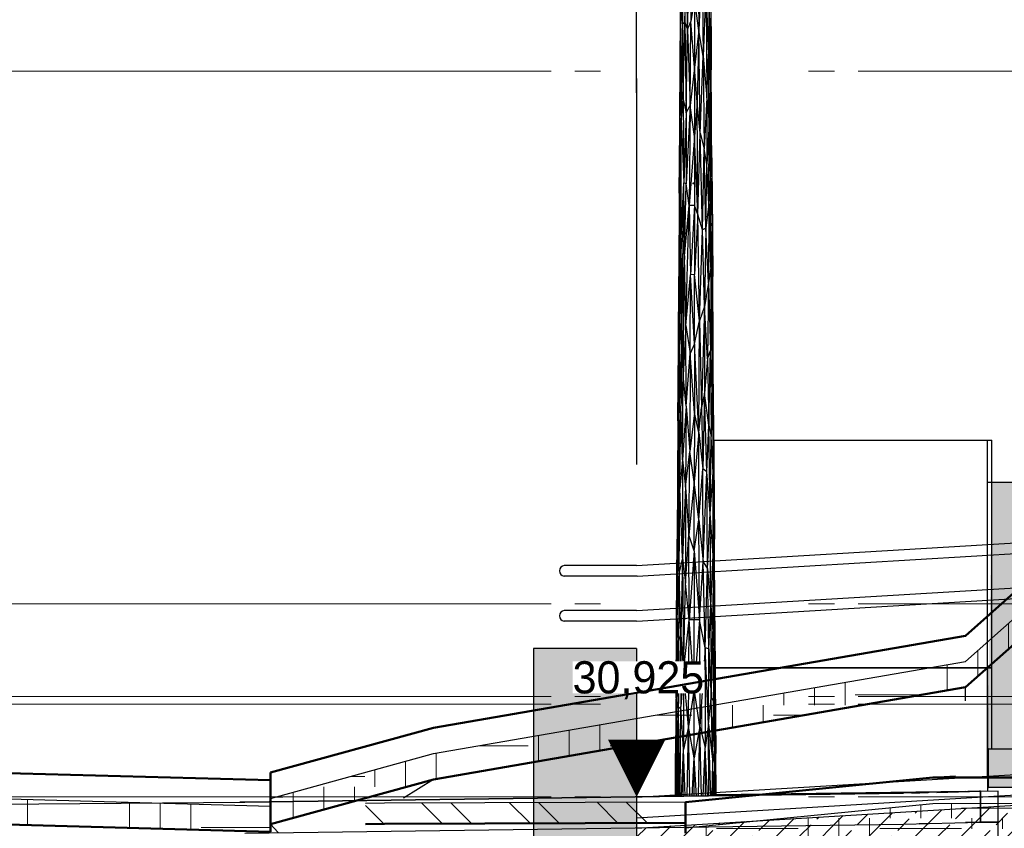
# Model space of a CAD drawing. Extents: x -805 to 3526, y -961 to 1039.
# Tile 30 of 256: x -756.45 to -752.62, y 30.8 to 33.94. Entities that reach past the tile are written whole.
import ezdxf
from ezdxf.enums import TextEntityAlignment as Align

# ---------------------------------------------------------------- set-up
doc = ezdxf.new("R2010")
doc.units = 0
for name, pattern in [('_Ebene_', [4, 2, -1, 0, -1]), ('P-HP-Dorsten 2022 - Schnitt - Schnitt 9 rechts der Rampe$0$_Ebene_', [4, 2, -1, 0, -1]), ('STRICHPUNKT', [1, 0.5, -0.25, 0, -0.25])]:
    doc.linetypes.add(name, pattern=pattern)
doc.layers.get('0').update_dxf_attribs({"color": 251})
for name, color, linetype, lineweight in [('A-FLOR-LEVL', 51, 'Continuous', 5), ('P-HP-Dorsten 2022 - Schnitt - Schnitt 9 rechts der Rampe$0$A-FLOR-LEVL', 51, 'Continuous', 5), ('P-HP-Dorsten 2022 - Schnitt - Schnitt 9 rechts der Rampe$0$VE22-087 - Bf_Dorsten-Hervest ModellRevit2021_rvt-1-Schnitt 9$0$A-FLOR', 192, 'Continuous', 9), ('P-HP-Dorsten 2022 - Schnitt - Schnitt 9 rechts der Rampe$0$VE22-087 - Bf_Dorsten-Hervest ModellRevit2021_rvt-1-Schnitt 9$0$A-FLOR-FNSH', 192, 'Continuous', 35), ('P-HP-Dorsten 2022 - Schnitt - Schnitt 9 rechts der Rampe$0$VE22-087 - Bf_Dorsten-Hervest ModellRevit2021_rvt-1-Schnitt 9$0$A-FLOR-MCUT', 51, 'Continuous', 9), ('P-HP-Dorsten 2022 - Schnitt - Schnitt 9 rechts der Rampe$0$VE22-087 - Bf_Dorsten-Hervest ModellRevit2021_rvt-1-Schnitt 9$0$A-FLOR-PATT', 8, 'Continuous', 35), ('TTK-P-Treppe unten', 12, 'Continuous', 25), ('VA_NEUBAU_TXT_025', 12, 'Continuous', 25), ('VE22-087 - Bf_Dorsten-Hervest ModellRevit2021_rvt-1-Schnitt 7$0$A-FLOR', 192, 'Continuous', 9), ('VE22-087 - Bf_Dorsten-Hervest ModellRevit2021_rvt-1-Schnitt 7$0$A-FLOR-FNSH', 192, 'Continuous', 35), ('VE22-087 - Bf_Dorsten-Hervest ModellRevit2021_rvt-1-Schnitt 7$0$A-FLOR-MCUT', 51, 'Continuous', 9), ('VE22-087 - Bf_Dorsten-Hervest ModellRevit2021_rvt-1-Schnitt 7$0$A-FLOR-PATT', 8, 'Continuous', 35)]:
    doc.layers.add(name, color=color, linetype=linetype, lineweight=lineweight)
for name, color, linetype in [('Block 1 cm', 251, 'Continuous'), ('P-Treppe', 162, 'Continuous'), ('Schnit 1 N', 251, 'Continuous'), ('Schnitt 1', 251, 'Continuous'), ('TTK-P-Abbruch', 40, 'Continuous'), ('TTK-P-Bodenaustausch', 162, 'Continuous'), ('TTK-P-Geländer', 162, 'Continuous'), ('TTK-P-Planung', 12, 'Continuous'), ('TTK-P-Schraffur', 42, 'Continuous'), ('TTK-P-Verbau', 35, 'Continuous'), ('TTK-P-Verm', 251, 'Continuous'), ('TTK-QP-links', 250, 'Continuous'), ('TTK-QP-rechts', 251, 'Continuous')]:
    doc.layers.add(name, color=color, linetype=linetype)
doc.styles.add('AKG DIN 6776', font='AKG_DIN67.TTF')
doc.styles.add('k_isocp', font='k_isocp.shx')
doc.dimstyles.new('TTK', dxfattribs={"dimtxt": 2.5, "dimasz": 2.5, "dimexe": 3.5, "dimexo": 0.1, "dimgap": 1, "dimtad": 1, "dimzin": 0, "dimtxsty": 'AKG DIN 6776', "dimblk": 'OBLIQUE', "dimcen": -0.09, "dimdle": 3, "dimclrd": 256, "dimclre": 256, "dimclrt": 256, "dimadec": 3, "dimazin": 0, "dimtfac": 1, "dimtofl": 0, "dimtmove": 0, "dimatfit": 3, "dimldrblk": 'OBLIQUE', "dimfxl": 7, "dimfxlon": 1, "dimtolj": 1, "dimtzin": 0, "dimlwd": -1, "dimlwe": -1, "dimarcsym": 0})
pattern_1 = [(0, (3162.84207, 35234.45094), (0.3175, 0.3175), [0.3175, -0.3175]), (0, (3162.84207, 35234.57), (0.3175, 0.3175), [0.3175, -0.3175]), (0, (3162.84207, 35234.68906), (0.3175, 0.3175), [0.3175, -0.3175]), (90, (3162.88176, 35234.72875), (-0.3175, 0.3175), [0.3175, -0.3175]), (90, (3163.00082, 35234.72875), (-0.3175, 0.3175), [0.3175, -0.3175]), (90, (3163.11988, 35234.72875), (-0.3175, 0.3175), [0.3175, -0.3175])]

# ---------------------------------------------------------------- blocks, each defined once
blk = doc.blocks.new('Schnitt 1 cm')
at = {"layer": 'Schnitt 1', "color": 40}
for p, q in [((15.2687, -2.2524), (14.9952, -2.2524)), ((15.2687, -2.2524), (15.2722, -2.2524)), ((15.2722, -2.2524), (15.2687, -2.2524)), ((15.2687, -2.4024), (15.2687, -2.2524)), ((14.9545, -2.4024), (15.2687, -2.4024)), ((15.2687, -2.4024), (15.2722, -2.4024)), ((15.2722, -2.4024), (15.2687, -2.4024)), ((15.2998, -2.4167), (15.2998, -2.5367)), ((15.2998, -2.4167), (15.3037, -2.4167)), ((15.3037, -2.4167), (15.2998, -2.4167)), ((15.4687, -2.4211), (15.2998, -2.4167)), ((15.5657, -2.4236), (15.5028, -2.4219)), ((15.5028, -2.4219), (15.5657, -2.4236)), ((15.3037, -2.5367), (15.2998, -2.5367)), ((15.2998, -2.5367), (15.3037, -2.5367)), ((15.2998, -2.5367), (15.3578, -2.5382)), ((15.5028, -2.5419), (15.5375, -2.5428)), ((15.5375, -2.5428), (15.5028, -2.5419))]:
    blk.add_line(p, q, dxfattribs=at)
at = {"layer": 'Schnitt 1'}
for p, q in [((18.1565, -2.4595), (15.5987, -2.4245)), ((18.1753, -2.4585), (18.1565, -2.4595)), ((18.1565, -2.4595), (18.1753, -2.4585)), ((21.1626, -2.4816), (18.1565, -2.4595))]:
    blk.add_line(p, q, dxfattribs=at)
blk = doc.blocks.new('Schnitt 1 N')
at = {"layer": 'Schnit 1 N'}
for p, q in [((-11264.9, -2681.4), (-11253.5, -2292.9)), ((-11253.5, -2292.9), (-11251.6, -2649.9)), ((-11224.8, -2292.9), (-11221.1, -2685.8)), ((-11286, -2331.6), (-11284.8, -2659.7)), ((-11279.5, -2382.3), (-11284.8, -2659.7)), ((-11279.5, -2382.3), (-11276, -2653.2)), ((-11276, -2653.2), (-11268.7, -2378.5)), ((-11264.9, -2681.4), (-11268.7, -2378.5)), ((-11208.9, -2392.2), (-11221.1, -2685.8)), ((-11208.9, -2392.2), (-11204.8, -2785.1)), ((-11291.2, -2434), (-11293.4, -2779.4)), ((-11175.1, -2434), (-11172.9, -2779.4)), ((-11175.1, -2434), (-11173.2, -2837.6)), ((-11193.6, -2513.7), (-11204.8, -2785.1)), ((-11193.6, -2513.7), (-11189.5, -2947)), ((-11193.6, -2513.7), (-11184.1, -2777.4)), ((-11293.4, -2779.4), (-11290.5, -2541.6)), ((-11292.1, -2861), (-11290.5, -2541.6)), ((-11284.8, -2659.7), (-11290.5, -2541.6)), ((-11237.7, -2561.1), (-11251.6, -2649.9)), ((-11237.7, -2561.1), (-11237.8, -2829.3)), ((-11221.1, -2685.8), (-11237.7, -2561.1)), ((-11182.3, -2536.2), (-11184.1, -2777.4)), ((-11182.3, -2536.2), (-11176.2, -2912.1)), ((-11176.2, -2912.1), (-11176.7, -2636.8)), ((-11173.2, -2837.6), (-11176.7, -2636.8)), ((-11284.8, -2659.7), (-11292.1, -2861)), ((-11284.8, -2659.7), (-11290, -3026.4)), ((-11284.8, -2659.7), (-11276, -2653.2)), ((-11284.8, -2659.7), (-11281.8, -2953)), ((-11281.8, -2953), (-11276, -2653.2)), ((-11276, -2653.2), (-11270.9, -3005.7)), ((-11276, -2653.2), (-11264.9, -2681.4)), ((-11264.9, -2681.4), (-11251.6, -2649.9)), ((-11255.3, -2976.4), (-11251.6, -2649.9)), ((-11237.8, -2829.3), (-11251.6, -2649.9)), ((-11270.9, -3005.7), (-11264.9, -2681.4)), ((-11264.9, -2681.4), (-11255.3, -2976.4)), ((-11221.1, -2685.8), (-11237.8, -2829.3)), ((-11221.1, -2685.8), (-11227.1, -2963.4)), ((-11215.9, -3084.5), (-11221.1, -2685.8)), ((-11204.8, -2785.1), (-11221.1, -2685.8)), ((-11294.9, -3068.3), (-11293.4, -2779.4)), ((-11292.1, -2861), (-11293.4, -2779.4)), ((-11215.9, -3084.5), (-11204.8, -2785.1)), ((-11204.8, -2785.1), (-11189.5, -2947)), ((-11204.8, -2785.1), (-11200.4, -3145.2)), ((-11189.5, -2947), (-11184.1, -2777.4)), ((-11181, -3044.9), (-11184.1, -2777.4)), ((-11184.1, -2777.4), (-11176.2, -2912.1)), ((-11172.9, -2779.4), (-11173.2, -2837.6)), ((-11171.3, -3068.3), (-11172.9, -2779.4)), ((-11237.8, -2829.3), (-11255.3, -2976.4)), ((-11237.8, -2829.3), (-11238, -3097.5)), ((-11227.1, -2963.4), (-11237.8, -2829.3)), ((-11294.9, -3068.3), (-11292.1, -2861)), ((-11292.1, -2861), (-11290, -3026.4)), ((-11176.2, -2912.1), (-11173.2, -2837.6)), ((-11171.6, -3133.7), (-11173.2, -2837.6)), ((-11171.3, -3068.3), (-11173.2, -2837.6)), ((-11181, -3044.9), (-11176.2, -2912.1)), ((-11175.2, -3259.4), (-11176.2, -2912.1)), ((-11171.6, -3133.7), (-11176.2, -2912.1)), ((-11281.8, -2953), (-11290, -3026.4)), ((-11281.8, -2953), (-11270.9, -3005.7)), ((-11281.8, -2953), (-11279.6, -3277.7)), ((-11270.9, -3005.7), (-11255.3, -2976.4)), ((-11255.3, -2976.4), (-11269.7, -3280.8)), ((-11255.3, -2976.4), (-11258.9, -3365.7)), ((-11238, -3097.5), (-11255.3, -2976.4)), ((-11227.1, -2963.4), (-11238, -3097.5)), ((-11224.4, -3400.3), (-11227.1, -2963.4)), ((-11215.9, -3084.5), (-11227.1, -2963.4)), ((-11189.5, -2947), (-11200.4, -3145.2)), ((-11189.5, -2947), (-11190.6, -3205.2)), ((-11189.5, -2947), (-11181, -3044.9)), ((-11270.9, -3005.7), (-11279.6, -3277.7)), ((-11270.9, -3005.7), (-11269.7, -3280.8)), ((-11295.5, -3333), (-11290, -3026.4)), ((-11294.9, -3068.3), (-11290, -3026.4)), ((-11290.3, -3492.3), (-11290, -3026.4)), ((-11290, -3026.4), (-11279.6, -3277.7)), ((-11181, -3044.9), (-11190.6, -3205.2)), ((-11182.8, -3358.4), (-11181, -3044.9)), ((-11175.2, -3259.4), (-11181, -3044.9)), ((-11297, -3317.9), (-11294.9, -3068.3)), ((-11294.9, -3068.3), (-11295.5, -3333)), ((-11224.4, -3400.3), (-11215.9, -3084.5)), ((-11207.5, -3459.6), (-11215.9, -3084.5)), ((-11215.9, -3084.5), (-11200.4, -3145.2)), ((-11171.6, -3133.7), (-11171.3, -3068.3)), ((-11169.3, -3317.9), (-11171.3, -3068.3)), ((-11238, -3097.5), (-11258.9, -3365.7)), ((-11238, -3097.5), (-11238.1, -3365.7)), ((-11224.4, -3400.3), (-11238, -3097.5)), ((-11175.2, -3259.4), (-11171.6, -3133.7)), ((-11171.6, -3133.7), (-11169.3, -3317.9)), ((-11171.6, -3133.7), (-11169.7, -3465.7)), ((-11207.5, -3459.6), (-11200.4, -3145.2)), ((-11193.5, -3453.3), (-11200.4, -3145.2)), ((-11190.6, -3205.2), (-11200.4, -3145.2)), ((-11193.5, -3453.3), (-11190.6, -3205.2)), ((-11182.8, -3358.4), (-11190.6, -3205.2)), ((-11290.3, -3492.3), (-11279.6, -3277.7)), ((-11283.8, -3501.5), (-11279.6, -3277.7)), ((-11276.2, -3560.9), (-11279.6, -3277.7)), ((-11269.7, -3280.8), (-11279.6, -3277.7)), ((-11276.2, -3560.9), (-11269.7, -3280.8)), ((-11258.9, -3365.7), (-11269.7, -3280.8)), ((-11242.8, -3278.1), (-11243, -3279.4)), ((-11243, -3279.4), (-11242.8, -3278.1)), ((-11243, -3279.4), (-11242.8, -3280.7)), ((-11242.8, -3280.7), (-11243, -3279.4)), ((-11242.3, -3276.9), (-11242.8, -3278.1)), ((-11242.8, -3278.1), (-11242.3, -3276.9)), ((-11242.8, -3280.7), (-11242.3, -3281.9)), ((-11242.3, -3281.9), (-11242.8, -3280.7)), ((-11241.6, -3275.9), (-11242.3, -3276.9)), ((-11242.3, -3276.9), (-11241.6, -3275.9)), ((-11242.3, -3281.9), (-11241.6, -3283)), ((-11241.6, -3283), (-11242.3, -3281.9)), ((-11182.8, -3358.4), (-11175.2, -3259.4)), ((-11174.3, -3606.2), (-11175.2, -3259.4)), ((-11175.2, -3259.4), (-11169.7, -3465.7)), ((-11297, -3317.9), (-11299.1, -3641.4)), ((-11297, -3317.9), (-11295.5, -3333)), ((-11169.3, -3317.9), (-11169.7, -3465.7)), ((-11169.3, -3317.9), (-11167.2, -3641.4)), ((-11295.5, -3333), (-11299.1, -3641.4)), ((-11295.5, -3333), (-11297.5, -3638.9)), ((-11290.3, -3492.3), (-11295.5, -3333)), ((-11182.8, -3358.4), (-11193.5, -3453.3)), ((-11182.8, -3358.4), (-11184.1, -3665.7)), ((-11174.3, -3606.2), (-11182.8, -3358.4)), ((-11276.2, -3560.9), (-11258.9, -3365.7)), ((-11271, -3831), (-11258.9, -3365.7)), ((-11238.1, -3365.7), (-11258.9, -3365.7)), ((-11258.9, -3365.7), (-11252.9, -3634.4)), ((-11238.1, -3365.7), (-11252.9, -3634.4)), ((-11238.1, -3365.7), (-11238.3, -3633.9)), ((-11224.4, -3400.3), (-11238.3, -3633.9)), ((-11224.4, -3400.3), (-11238.1, -3365.7)), ((-11218.7, -3813.5), (-11224.4, -3400.3)), ((-11207.5, -3459.6), (-11224.4, -3400.3)), ((-11218.7, -3813.5), (-11207.5, -3459.6)), ((-11193.5, -3453.3), (-11207.5, -3459.6)), ((-11199, -3757.9), (-11207.5, -3459.6)), ((-11193.5, -3453.3), (-11199, -3757.9)), ((-11184.1, -3665.7), (-11193.5, -3453.3)), ((-11174.3, -3606.2), (-11169.7, -3465.7)), ((-11167.8, -3791.5), (-11169.7, -3465.7)), ((-11167.2, -3641.4), (-11169.7, -3465.7)), ((-11290.3, -3492.3), (-11297.5, -3638.9)), ((-11290.3, -3492.3), (-11296.1, -3912.6)), ((-11283.8, -3501.5), (-11290.3, -3492.3)), ((-11287.6, -3799.6), (-11290.3, -3492.3)), ((-11283.8, -3501.5), (-11287.6, -3799.6)), ((-11276.2, -3560.9), (-11283.8, -3501.5)), ((-11276.2, -3560.9), (-11287.6, -3799.6)), ((-11281.5, -4024.6), (-11276.2, -3560.9)), ((-11271, -3831), (-11276.2, -3560.9)), ((-11174.3, -3606.2), (-11184.1, -3665.7)), ((-11174.3, -3606.2), (-11176.3, -3928.7)), ((-11174.3, -3606.2), (-11168.5, -4068.1)), ((-11174.3, -3606.2), (-11167.8, -3791.5)), ((-11300.4, -3914.5), (-11297.5, -3638.9)), ((-11300.4, -3914.5), (-11299.1, -3641.4)), ((-11297.5, -3638.9), (-11299.1, -3641.4)), ((-11297.5, -3638.9), (-11296.1, -3912.6)), ((-11271, -3831), (-11252.9, -3634.4)), ((-11254.3, -3940.8), (-11252.9, -3634.4)), ((-11238.3, -3633.9), (-11252.9, -3634.4)), ((-11238.4, -3902.1), (-11252.9, -3634.4)), ((-11238.4, -3902.1), (-11238.3, -3633.9)), ((-11218.7, -3813.5), (-11238.3, -3633.9)), ((-11184.1, -3665.7), (-11199, -3757.9)), ((-11184.1, -3665.7), (-11187, -3960.9)), ((-11184.1, -3665.7), (-11176.3, -3928.7)), ((-11167.8, -3791.5), (-11167.2, -3641.4)), ((-11165.8, -3914.5), (-11167.2, -3641.4)), ((-11199, -3757.9), (-11218.7, -3813.5)), ((-11199, -3757.9), (-11210.3, -4150.6)), ((-11199, -3757.9), (-11199.2, -4094)), ((-11187, -3960.9), (-11199, -3757.9)), ((-11287.6, -3799.6), (-11296.1, -3912.6)), ((-11287.6, -3799.6), (-11291.5, -4143.1)), ((-11281.5, -4024.6), (-11287.6, -3799.6)), ((-11238.4, -3902.1), (-11218.7, -3813.5)), ((-11221.6, -4247.4), (-11218.7, -3813.5)), ((-11218.7, -3813.5), (-11210.3, -4150.6)), ((-11168.5, -4068.1), (-11167.8, -3791.5)), ((-11163.7, -4201.8), (-11167.8, -3791.5)), ((-11165.8, -3914.5), (-11167.8, -3791.5)), ((-11271, -3831), (-11281.5, -4024.6)), ((-11270.4, -4144.4), (-11271, -3831)), ((-11271, -3831), (-11254.3, -3940.8)), ((-11302.6, -4201.8), (-11300.4, -3914.5)), ((-11301.8, -4305.7), (-11300.4, -3914.5)), ((-11300.4, -3914.5), (-11296.1, -3912.6)), ((-11300.4, -3914.5), (-11297.6, -4171)), ((-11296.1, -3912.6), (-11297.6, -4171)), ((-11296.1, -3912.6), (-11291.5, -4143.1)), ((-11238.4, -3902.1), (-11254.3, -3940.8)), ((-11238.4, -3902.1), (-11238.5, -4170.3)), ((-11221.6, -4247.4), (-11238.4, -3902.1)), ((-11187, -3960.9), (-11176.3, -3928.7)), ((-11182.3, -4219), (-11176.3, -3928.7)), ((-11168.5, -4068.1), (-11176.3, -3928.7)), ((-11176.3, -3928.7), (-11173.5, -4263.4)), ((-11163.7, -4201.8), (-11165.8, -3914.5)), ((-11270.4, -4144.4), (-11254.3, -3940.8)), ((-11254.3, -3940.8), (-11255.8, -4321.4)), ((-11238.5, -4170.3), (-11254.3, -3940.8)), ((-11187, -3960.9), (-11199.2, -4094)), ((-11187, -3960.9), (-11182.3, -4219)), ((-11281.5, -4024.6), (-11291.5, -4143.1)), ((-11284.5, -4353.4), (-11281.5, -4024.6)), ((-11270.4, -4144.4), (-11281.5, -4024.6)), ((-11168.5, -4068.1), (-11173.5, -4263.4)), ((-11168.5, -4068.1), (-11165.9, -4402)), ((-11168.5, -4068.1), (-11163.7, -4201.8)), ((-11199.2, -4094), (-11210.3, -4150.6)), ((-11199.2, -4094), (-11206, -4388.1)), ((-11189.5, -4399.8), (-11199.2, -4094)), ((-11182.3, -4219), (-11199.2, -4094)), ((-11297.6, -4171), (-11291.5, -4143.1)), ((-11294.7, -4465.2), (-11291.5, -4143.1)), ((-11284.5, -4353.4), (-11291.5, -4143.1)), ((-11270.4, -4144.4), (-11284.5, -4353.4)), ((-11270.4, -4144.4), (-11272.3, -4460)), ((-11270.4, -4144.4), (-11255.8, -4321.4)), ((-11221.6, -4247.4), (-11210.3, -4150.6)), ((-11210.3, -4150.6), (-11206, -4388.1)), ((-11302.6, -4201.8), (-11305.7, -4662.3)), ((-11302.6, -4201.8), (-11301.8, -4305.7)), ((-11301.9, -4603.8), (-11297.6, -4171)), ((-11301.8, -4305.7), (-11297.6, -4171)), ((-11294.7, -4465.2), (-11297.6, -4171)), ((-11238.5, -4170.3), (-11255.8, -4321.4)), ((-11238.5, -4170.3), (-11238.7, -4438.4)), ((-11221.6, -4247.4), (-11238.5, -4170.3)), ((-11165.9, -4402), (-11163.7, -4201.8)), ((-11163.7, -4201.8), (-11160.6, -4662.3)), ((-11163.7, -4201.8), (-11161.7, -4640.3)), ((-11189.5, -4399.8), (-11182.3, -4219)), ((-11176.5, -4562.2), (-11182.3, -4219)), ((-11182.3, -4219), (-11173.5, -4263.4)), ((-11221.6, -4247.4), (-11238.7, -4438.4)), ((-11220.8, -4586.3), (-11221.6, -4247.4)), ((-11221.6, -4247.4), (-11206, -4388.1)), ((-11176.5, -4562.2), (-11173.5, -4263.4)), ((-11165.9, -4402), (-11173.5, -4263.4)), ((-11301.8, -4305.7), (-11305.7, -4662.3)), ((-11301.9, -4603.8), (-11301.8, -4305.7)), ((-11284.5, -4353.4), (-11294.7, -4465.2)), ((-11284.5, -4353.4), (-11284.6, -4734)), ((-11284.5, -4353.4), (-11272.3, -4460)), ((-11272.3, -4460), (-11255.8, -4321.4)), ((-11260, -4645), (-11255.8, -4321.4)), ((-11238.7, -4438.4), (-11255.8, -4321.4)), ((-11220.8, -4586.3), (-11206, -4388.1)), ((-11204, -4749.5), (-11206, -4388.1)), ((-11189.5, -4399.8), (-11206, -4388.1)), ((-11204, -4749.5), (-11189.5, -4399.8)), ((-11187.3, -4777.4), (-11189.5, -4399.8)), ((-11176.5, -4562.2), (-11189.5, -4399.8)), ((-11176.5, -4562.2), (-11165.9, -4402)), ((-11165.8, -4723.2), (-11165.9, -4402)), ((-11165.9, -4402), (-11161.7, -4640.3)), ((-11301.9, -4603.8), (-11294.7, -4465.2)), ((-11297.2, -4790), (-11294.7, -4465.2)), ((-11284.6, -4734), (-11294.7, -4465.2)), ((-11272.3, -4460), (-11284.6, -4734)), ((-11272.3, -4460), (-11272.5, -4833)), ((-11272.3, -4460), (-11260, -4645)), ((-11238.7, -4438.4), (-11260, -4645)), ((-11238.8, -4706.6), (-11238.7, -4438.4)), ((-11220.8, -4586.3), (-11238.7, -4438.4)), ((-11238.8, -4706.6), (-11220.8, -4586.3)), ((-11219.1, -4974.8), (-11220.8, -4586.3)), ((-11220.8, -4586.3), (-11204, -4749.5)), ((-11187.3, -4777.4), (-11176.5, -4562.2)), ((-11174.1, -4920.5), (-11176.5, -4562.2)), ((-11165.8, -4723.2), (-11176.5, -4562.2)), ((-11301.9, -4603.8), (-11305.7, -4662.3)), ((-11305.1, -4970.9), (-11301.9, -4603.8)), ((-11297.2, -4790), (-11301.9, -4603.8)), ((-11307.8, -4979.6), (-11305.7, -4662.3)), ((-11305.1, -4970.9), (-11305.7, -4662.3)), ((-11272.5, -4833), (-11260, -4645)), ((-11238.8, -4706.6), (-11260, -4645)), ((-11259.3, -4974.8), (-11260, -4645)), ((-11165.8, -4723.2), (-11161.7, -4640.3)), ((-11158.4, -4979.6), (-11161.7, -4640.3)), ((-11161.7, -4640.3), (-11160.5, -5083.5)), ((-11161.7, -4640.3), (-11160.6, -4662.3)), ((-11158.4, -4979.6), (-11160.6, -4662.3)), ((-11284.6, -4734), (-11297.2, -4790)), ((-11284.6, -4734), (-11291.5, -5033.7)), ((-11284.6, -4734), (-11280.2, -5177.4)), ((-11284.6, -4734), (-11272.5, -4833)), ((-11238.8, -4706.6), (-11259.3, -4974.8)), ((-11238.8, -4706.6), (-11238.9, -4974.8)), ((-11238.8, -4706.6), (-11219.1, -4974.8)), ((-11174.1, -4920.5), (-11165.8, -4723.2)), ((-11165.8, -4723.2), (-11166.2, -5019.9)), ((-11165.8, -4723.2), (-11160.5, -5083.5)), ((-11219.1, -4974.8), (-11204, -4749.5)), ((-11196.2, -5083.5), (-11204, -4749.5)), ((-11204, -4749.5), (-11187.3, -4777.4)), ((-11196.2, -5083.5), (-11187.3, -4777.4)), ((-11182.6, -5087.3), (-11187.3, -4777.4)), ((-11187.3, -4777.4), (-11174.1, -4920.5)), ((-11305.1, -4970.9), (-11297.2, -4790)), ((-11297.2, -4790), (-11299.7, -5055.3)), ((-11291.5, -5033.7), (-11297.2, -4790)), ((-11280.2, -5177.4), (-11272.5, -4833)), ((-11259.3, -4974.8), (-11272.5, -4833)), ((-11182.6, -5087.3), (-11174.1, -4920.5)), ((-11174.1, -4920.5), (-11172.8, -5278.8)), ((-11174.1, -4920.5), (-11166.2, -5019.9)), ((-11309.3, -5278.8), (-11305.1, -4970.9)), ((-11309.3, -5278.8), (-11307.8, -4979.6)), ((-11307.8, -4979.6), (-11309.1, -5211.7)), ((-11307.8, -4979.6), (-11305.1, -4970.9)), ((-11306.2, -5297.8), (-11305.1, -4970.9)), ((-11305.1, -4970.9), (-11299.7, -5055.3)), ((-11280.2, -5177.4), (-11259.3, -4974.8)), ((-11260.7, -5390), (-11259.3, -4974.8)), ((-11239.1, -5243), (-11259.3, -4974.8)), ((-11238.9, -4974.8), (-11259.3, -4974.8)), ((-11219.1, -4974.8), (-11239.1, -5243)), ((-11239.1, -5243), (-11238.9, -4974.8)), ((-11219.1, -4974.8), (-11238.9, -4974.8)), ((-11196.2, -5083.5), (-11219.1, -4974.8)), ((-11219.1, -4974.8), (-11217.1, -5389.4)), ((-11158.4, -4979.6), (-11160.5, -5083.5)), ((-11158.4, -4979.6), (-11157.1, -5211.7)), ((-11300.3, -5320.5), (-11291.5, -5033.7)), ((-11291.5, -5033.7), (-11299.7, -5055.3)), ((-11291.5, -5033.7), (-11280.2, -5177.4)), ((-11291.5, -5033.7), (-11291, -5311.8)), ((-11172.8, -5278.8), (-11166.2, -5019.9)), ((-11166.2, -5019.9), (-11164.3, -5289.9)), ((-11166.2, -5019.9), (-11160.5, -5083.5)), ((-11306.2, -5297.8), (-11299.7, -5055.3)), ((-11300.3, -5320.5), (-11299.7, -5055.3)), ((-11196.2, -5083.5), (-11217.1, -5389.4)), ((-11196.2, -5083.5), (-11196.5, -5471.1)), ((-11183.4, -5380.5), (-11196.2, -5083.5)), ((-11182.6, -5087.3), (-11196.2, -5083.5)), ((-11164.3, -5289.9), (-11160.5, -5083.5)), ((-11157.1, -5211.7), (-11160.5, -5083.5)), ((-11158.6, -5469.3), (-11160.5, -5083.5)), ((-11183.4, -5380.5), (-11182.6, -5087.3)), ((-11182.6, -5087.3), (-11172.8, -5278.8)), ((-11280.2, -5177.4), (-11291, -5311.8)), ((-11280.2, -5177.4), (-11281.3, -5478.4)), ((-11260.7, -5390), (-11280.2, -5177.4)), ((-11309.1, -5211.7), (-11311.2, -5494.1)), ((-11309.3, -5278.8), (-11309.1, -5211.7)), ((-11157.1, -5211.7), (-11158.6, -5469.3)), ((-11157.1, -5211.7), (-11155, -5494.1)), ((-11239.1, -5243), (-11260.7, -5390)), ((-11239.2, -5511.2), (-11239.1, -5243)), ((-11217.1, -5389.4), (-11239.1, -5243)), ((-11309.3, -5278.8), (-11311.2, -5494.1)), ((-11309.3, -5278.8), (-11309.7, -5529.1)), ((-11309.7, -5529.1), (-11306.2, -5297.8)), ((-11309.3, -5278.8), (-11306.2, -5297.8)), ((-11300.3, -5320.5), (-11306.2, -5297.8)), ((-11300.3, -5320.5), (-11291, -5311.8)), ((-11293.2, -5660.7), (-11291, -5311.8)), ((-11281.3, -5478.4), (-11291, -5311.8)), ((-11183.4, -5380.5), (-11172.8, -5278.8)), ((-11167.1, -5529.1), (-11172.8, -5278.8)), ((-11172.8, -5278.8), (-11164.3, -5289.9)), ((-11167.1, -5529.1), (-11164.3, -5289.9)), ((-11158.6, -5469.3), (-11164.3, -5289.9)), ((-11309.7, -5529.1), (-11300.3, -5320.5)), ((-11306.9, -5660.7), (-11300.3, -5320.5)), ((-11301.2, -5660.7), (-11300.3, -5320.5)), ((-11295.6, -5660.7), (-11300.3, -5320.5)), ((-11260.7, -5390), (-11281.3, -5478.4)), ((-11266.7, -5660.4), (-11260.7, -5390)), ((-11256.3, -5660.3), (-11260.7, -5390)), ((-11239.2, -5511.2), (-11260.7, -5390)), ((-11217.1, -5389.4), (-11239.2, -5511.2)), ((-11221.8, -5659.8), (-11217.1, -5389.4)), ((-11211, -5659.7), (-11217.1, -5389.4)), ((-11217.1, -5389.4), (-11196.5, -5471.1)), ((-11183.4, -5380.5), (-11196.5, -5471.1)), ((-11175.1, -5659.2), (-11183.4, -5380.5)), ((-11181.8, -5659.3), (-11183.4, -5380.5)), ((-11183.4, -5380.5), (-11167.1, -5529.1)), ((-11312.2, -5660.7), (-11311.2, -5494.1)), ((-11311.1, -5660.7), (-11311.2, -5494.1)), ((-11311.2, -5494.1), (-11309.7, -5529.1)), ((-11289, -5660.7), (-11281.3, -5478.4)), ((-11281.5, -5660.6), (-11281.3, -5478.4)), ((-11274.1, -5660.5), (-11281.3, -5478.4)), ((-11203.7, -5659.6), (-11196.5, -5471.1)), ((-11187.1, -5659.3), (-11196.5, -5471.1)), ((-11195.4, -5659.4), (-11196.5, -5471.1)), ((-11158.6, -5469.3), (-11167.1, -5529.1)), ((-11160.6, -5659), (-11158.6, -5469.3)), ((-11155.4, -5658.9), (-11158.6, -5469.3)), ((-11158, -5658.9), (-11158.6, -5469.3)), ((-11155, -5494.1), (-11158.6, -5469.3)), ((-11154.1, -5658.9), (-11155, -5494.1)), ((-11310.4, -5660.7), (-11309.7, -5529.1)), ((-11309.4, -5660.7), (-11309.7, -5529.1)), ((-11247.6, -5660.2), (-11239.2, -5511.2)), ((-11239.3, -5660), (-11239.2, -5511.2)), ((-11230.7, -5659.9), (-11239.2, -5511.2)), ((-11169.4, -5659.1), (-11167.1, -5529.1)), ((-11164.4, -5659), (-11167.1, -5529.1)), ((-10426.8, -5648.9), (-12984.6, -5684))]:
    blk.add_line(p, q, dxfattribs=at)
at = {"layer": 'Schnit 1 N', "color": 40}
for p, q in [((-11163.2, -4276.5), (-10100.3, -4276.5)), ((-10100.3, -4276.5), (-10083.1, -4276.5)), ((-10100.3, -5161.5), (-10100.3, -4276.5)), ((-10083.1, -5161.5), (-10083.1, -4276.5)), ((-10100.3, -5161.5), (-11157.4, -5161.5)), ((-11157.4, -5161.5), (-10100.3, -5161.5)), ((-10083.1, -5161.5), (-10100.3, -5161.5)), ((-10100.3, -5161.5), (-10083.1, -5161.5)), ((-10100.3, -5161.5), (-10100.3, -5640.5)), ((-10083.1, -5476.9), (-10083.1, -5161.5)), ((-10184.5, -5642.6), (-11154.1, -5654.5)), ((-10656, -5648.4), (-10058.7, -5639.9)), ((-10127.9, -5641.1), (-10426.8, -5648.9)), ((-10127.9, -5761.1), (-10127.9, -5641.1)), ((-10060.6, -5641.1), (-10060.6, -5841.1)), ((-12984.6, -5804), (-10426.8, -5768.9)), ((-10426.8, -5768.9), (-10127.9, -5761.1)), ((-10127.9, -5761.1), (-10060.6, -5761.1)), ((-10060.6, -5761.1), (-10127.9, -5761.1))]:
    blk.add_line(p, q, dxfattribs=at)
blk = doc.blocks.new('_OBLIQUE')
at = {"color": 0, "linetype": 'ByBlock'}
blk.add_line((-0.5, -0.5), (0.5, 0.5), dxfattribs=at)
blk = doc.blocks.new('*D577')
at = {"layer": 'DEFPOINTS', "color": 0}
for p in [(-748.0517, 34.3606), (-748.0517, 31.2849), (-754.0517, 30.9241)]:
    blk.add_point(p, dxfattribs=at)
at = {"layer": 'TTK-P-Verm'}
for p, q in [((-754.0517, 33.6606), (-754.0517, 34.7106)), ((-748.0517, 33.6606), (-748.0517, 34.7106)), ((-754.3517, 34.3606), (-747.7517, 34.3606))]:
    blk.add_line(p, q, dxfattribs=at)
at = {"layer": 'TTK-P-Verm', "xscale": 0.25, "yscale": 0.25, "zscale": 0.25, "rotation": 180}
blk.add_blockref('_OBLIQUE', (-754.0517, 34.3606), dxfattribs=at)
at = {"layer": 'TTK-P-Verm', "xscale": 0.25, "yscale": 0.25, "zscale": 0.25}
blk.add_blockref('_OBLIQUE', (-748.0517, 34.3606), dxfattribs=at)
at = {"layer": 'TTK-P-Verm', "insert": (-751.0517, 34.6042), "char_height": 0.25, "attachment_point": 5, "style": 'AKG DIN 6776'}
blk.add_mtext('\\A1;6,00', dxfattribs=at)
blk = doc.blocks.new('HK-DIM-1-1-U')
at = {"flags": 128}
blk.add_lwpolyline([(0, 0, 0, 1.1676, 0), (0, 1.1676, 1.1676, 1.1676, 0)], format="xyseb", dxfattribs=at)
at = {"style": 'k_isocp'}
blk.add_attdef('HK_DIM_VAL', text='', height=2.5, dxfattribs=at).set_placement((0.331615, 2.72183), align=Align.CENTER)
blk = doc.blocks.new('Schnitt7links neben rampe')
at = {"layer": 'VE22-087 - Bf_Dorsten-Hervest ModellRevit2021_rvt-1-Schnitt 7$0$A-FLOR-PATT', "lineweight": 9}
h = blk.add_hatch(dxfattribs=at)
h.set_pattern_fill('FP_2', color=251, scale=0.001, style=0, pattern_type=2)
h.set_pattern_definition([(135, (1.59, -18.01393), (-0.171074, -0.171074), []), (135, (1.70404, -18.01393), (-0.171074, -0.171074), [])])
h.paths.add_polyline_path([(-15.7364, -9.0215), (-15.6624, -9.02), (-14.4937, -9.0162), (-14.4937, -8.9362), (-15.6624, -8.94), (-15.7364, -8.9415), (-15.7364, -9.0179)])
h = blk.add_hatch(dxfattribs=at)
h.set_pattern_fill('FP_3', color=251, scale=0.001, style=0, pattern_type=2)
h.set_pattern_definition([(0, (1.59, -18.01393), (0.3175, 0.3175), [0.3175, -0.3175]), (0, (1.59, -17.89487), (0.3175, 0.3175), [0.3175, -0.3175]), (0, (1.59, -17.7758), (0.3175, 0.3175), [0.3175, -0.3175]), (90, (1.62968, -17.73612), (-0.3175, 0.3175), [0.3175, -0.3175]), (90, (1.74874, -17.73612), (-0.3175, 0.3175), [0.3175, -0.3175]), (90, (1.8678, -17.73612), (-0.3175, 0.3175), [0.3175, -0.3175])])
h.paths.add_polyline_path([(-14.4937, -9.1362), (-13.5328, -9.0406), (-12.9036, -9.0388), (-12.6843, -9.0275), (-12.6843, -8.9275), (-12.9036, -8.9388), (-13.5328, -8.9406), (-14.4937, -9.0362)])
at = {"layer": 'A-FLOR-LEVL', "linetype": '_Ebene_'}
for p, q in [((-17.0156, -6.0953), (20.1956, -6.0953)), ((-17.0156, -8.1653), (20.1956, -8.1653)), ((-17.0156, -8.1653), (20.1956, -8.1653)), ((-17.0156, -8.5253), (20.1956, -8.5253)), ((-17.0156, -8.5553), (20.1956, -8.5553)), ((-17.0156, -8.9153), (20.1956, -8.9153))]:
    blk.add_line(p, q, dxfattribs=at)
at = {"layer": 'VE22-087 - Bf_Dorsten-Hervest ModellRevit2021_rvt-1-Schnitt 7$0$A-FLOR', "color": 251, "lineweight": 25}
blk.add_line((-13.4454, -8.8349), (-13.5328, -8.8406), dxfattribs=at)
at = {"layer": 'VE22-087 - Bf_Dorsten-Hervest ModellRevit2021_rvt-1-Schnitt 7$0$A-FLOR-FNSH', "color": 251, "lineweight": 50}
for p, q in [((-13.5328, -8.8406), (-14.4937, -8.9362)), ((-12.9036, -8.8388), (-13.5328, -8.8406)), ((-14.4937, -8.9362), (-14.4937, -9.0362)), ((-15.7364, -9.0215), (-15.6624, -9.02)), ((-15.6624, -9.02), (-14.4937, -9.0162)), ((-14.4937, -9.0562), (-14.4937, -9.0162)), ((-14.4937, -9.0362), (-14.4937, -9.0562))]:
    blk.add_line(p, q, dxfattribs=at)
at = {"layer": 'VE22-087 - Bf_Dorsten-Hervest ModellRevit2021_rvt-1-Schnitt 7$0$A-FLOR-FNSH', "color": 251, "lineweight": 25}
for p, q in [((-15.6624, -8.94), (-15.7364, -8.9415)), ((-14.4937, -8.9362), (-15.6624, -8.94)), ((-14.4937, -9.0162), (-14.4937, -8.9362))]:
    blk.add_line(p, q, dxfattribs=at)
at = {"layer": 'VE22-087 - Bf_Dorsten-Hervest ModellRevit2021_rvt-1-Schnitt 7$0$A-FLOR-MCUT', "color": 251, "lineweight": 25}
for p, q in [((-14.4937, -9.0362), (-13.5328, -8.9406)), ((-13.5328, -8.9406), (-12.9036, -8.9388))]:
    blk.add_line(p, q, dxfattribs=at)
blk = doc.blocks.new('P-HP-Dorsten 2022 - Schnitt - Schnitt 9 rechts der Rampe')
at = {"layer": 'P-HP-Dorsten 2022 - Schnitt - Schnitt 9 rechts der Rampe$0$VE22-087 - Bf_Dorsten-Hervest ModellRevit2021_rvt-1-Schnitt 9$0$A-FLOR-PATT', "lineweight": 9}
h = blk.add_hatch(dxfattribs=at)
h.set_pattern_fill('FP_3', color=251, scale=0.001, style=0, pattern_type=2)
h.set_pattern_definition(pattern_1)
h.paths.add_polyline_path([(3144.655, 35230.5842), (3145.2875, 35230.7578), (3147.3538, 35231.1155), (3147.8908, 35231.5947), (3148.9978, 35232.332), (3150.3854, 35233.3545), (3150.741, 35233.7033), (3151.2128, 35234.0427), (3151.5973, 35234.1773), (3151.5973, 35234.2773), (3151.2128, 35234.1427), (3150.741, 35233.8033), (3150.3854, 35233.4545), (3148.9978, 35232.432), (3147.8908, 35231.6947), (3147.3538, 35231.2155), (3145.2875, 35230.8578), (3144.655, 35230.6842)])
h = blk.add_hatch(dxfattribs=at)
h.set_pattern_fill('FP_3', color=251, scale=0.001, style=0, pattern_type=2)
h.set_pattern_definition(pattern_1)
h.paths.add_polyline_path([(3142.8429, 35230.3746), (3143.3933, 35230.5892), (3144.655, 35230.5544), (3144.655, 35230.6544), (3143.3933, 35230.6892), (3142.8429, 35230.4746), (3141.7981, 35230.5089), (3140.6144, 35230.5154), (3140.0154, 35230.5289), (3140.0154, 35230.4289), (3140.6144, 35230.4154), (3141.7981, 35230.4089)])
at = {"layer": 'P-HP-Dorsten 2022 - Schnitt - Schnitt 9 rechts der Rampe$0$A-FLOR-LEVL', "linetype": 'P-HP-Dorsten 2022 - Schnitt - Schnitt 9 rechts der Rampe$0$_Ebene_'}
for p, q in [((3138.7361, 35233.51), (3179.5241, 35233.51)), ((3138.7361, 35231.44), (3179.5241, 35231.44)), ((3138.7361, 35231.44), (3179.5241, 35231.44)), ((3138.7361, 35231.08), (3179.5241, 35231.08)), ((3138.7361, 35231.05), (3179.5241, 35231.05)), ((3138.7361, 35230.69), (3179.5241, 35230.69))]:
    blk.add_line(p, q, dxfattribs=at)
at = {"layer": 'P-HP-Dorsten 2022 - Schnitt - Schnitt 9 rechts der Rampe$0$VE22-087 - Bf_Dorsten-Hervest ModellRevit2021_rvt-1-Schnitt 9$0$A-FLOR', "color": 251, "lineweight": 25}
for p, q in [((3147.3529, 35231.0632), (3147.3538, 35231.1155)), ((3145.2875, 35230.7578), (3145.1704, 35230.6854)), ((3144.684, 35230.5519), (3144.655, 35230.5842))]:
    blk.add_line(p, q, dxfattribs=at)
at = {"layer": 'P-HP-Dorsten 2022 - Schnitt - Schnitt 9 rechts der Rampe$0$VE22-087 - Bf_Dorsten-Hervest ModellRevit2021_rvt-1-Schnitt 9$0$A-FLOR-FNSH', "color": 251, "lineweight": 50}
for p, q in [((3147.8908, 35231.7947), (3147.3538, 35231.3155)), ((3147.3538, 35231.1155), (3147.8908, 35231.5947)), ((3147.3538, 35231.3155), (3145.2875, 35230.9578)), ((3145.2875, 35230.7578), (3147.3538, 35231.1155)), ((3145.2875, 35230.9578), (3144.655, 35230.7842)), ((3144.655, 35230.7544), (3143.3933, 35230.7892)), ((3144.655, 35230.7842), (3144.655, 35230.6842)), ((3144.655, 35230.5842), (3145.2875, 35230.7578)), ((3144.655, 35230.6544), (3144.655, 35230.7544)), ((3144.655, 35230.6842), (3144.655, 35230.5842)), ((3144.655, 35230.5544), (3144.655, 35230.6544)), ((3143.3933, 35230.5892), (3144.655, 35230.5544))]:
    blk.add_line(p, q, dxfattribs=at)
at = {"layer": 'P-HP-Dorsten 2022 - Schnitt - Schnitt 9 rechts der Rampe$0$VE22-087 - Bf_Dorsten-Hervest ModellRevit2021_rvt-1-Schnitt 9$0$A-FLOR-MCUT', "color": 251, "lineweight": 25}
for p, q in [((3147.3538, 35231.2155), (3147.8908, 35231.6947)), ((3145.2875, 35230.8578), (3147.3538, 35231.2155)), ((3144.655, 35230.6842), (3145.2875, 35230.8578)), ((3143.3933, 35230.6892), (3144.655, 35230.6544))]:
    blk.add_line(p, q, dxfattribs=at)

msp = doc.modelspace()

# ---------------------------------------------------------------- hatches: boundary and pattern name
at = {"layer": 'TTK-P-Abbruch', "transparency": 33554483}
h = msp.add_hatch(color=251, dxfattribs=at)
h.dxf.hatch_style = 1
h.paths.add_polyline_path([(-750.4149, 32.4461), (-750.4149, 32.2792), (-750.7051, 32.2792), (-750.7051, 32.1123), (-750.9857, 32.1123), (-750.9857, 31.9454), (-751.2616, 31.9454), (-751.2616, 31.7786), (-751.547, 31.7786), (-751.5504, 31.6117), (-751.8359, 31.6117), (-751.8359, 31.4448), (-752.1284, 31.4448), (-752.1249, 31.2779), (-752.4162, 31.2779), (-752.4127, 31.1111), (-752.6897, 31.1111), (-752.6897, 30.9611), (-752.3755, 30.9611), (-750.0923, 32.2961), (-748.6976, 32.2961), (-746.6422, 33.4642), (-747.4692, 32.9948), (-747.4677, 32.2591), (-737.4036, 32.2487), (-737.4175, 36.3364), (-737.6671, 36.3364), (-737.6658, 33.6309), (-746.6422, 33.6142), (-746.9772, 33.6142), (-746.9772, 33.4473), (-747.2674, 33.4473), (-747.2674, 33.2804), (-747.5671, 33.2804), (-747.5671, 33.1136), (-747.8716, 33.1136), (-747.8716, 32.9467), (-748.1808, 32.9467), (-748.1808, 32.7798), (-748.4471, 32.7798), (-748.4471, 32.6129), (-748.7373, 32.6129), (-748.7373, 32.4461)])
at = {"layer": 'TTK-P-Bodenaustausch', "transparency": 33554457}
h = msp.add_hatch(color=251, dxfattribs=at)
h.dxf.hatch_style = 1
h.paths.add_polyline_path([(-740.5517, 35.2748), (-745.8517, 35.2748), (-747.0767, 35.5748), (-747.0767, 35.4616), (-747.0968, 35.4597), (-747.4267, 35.4172), (-748.825, 34.493), (-752.374, 32.1474), (-752.6722, 32.1474), (-752.6894, 31.0058), (-748.0517, 31.2849), (-746.5517, 31.3156), (-740.5517, 31.6749)])
at = {"layer": 'TTK-P-Schraffur'}
h = msp.add_hatch(dxfattribs=at)
h.set_pattern_fill('ANSI33', color=251, scale=0.02)
h.set_pattern_definition([(45, (-749.71521, 30.61448), (-0.0898026, 0.0898026), []), (45, (-749.6254, 30.61448), (-0.0898026, 0.0898026), [0.0635, -0.03175])])
h.paths.add_polyline_path([(-747.0976, 30.6838), (-747.0975, 31.1836), (-748.0517, 31.1639), (-754.0517, 30.8039), (-754.0517, 30.303), (-748.0075, 30.6656)])
h.paths.add_polyline_path([(-747.0767, 30.6842), (-746.5437, 30.6949), (-746.5393, 30.695), (-746.9836, 30.6861)])
at = {"layer": 'TTK-P-Verbau', "transparency": 33554559}
h = msp.add_hatch(color=251, dxfattribs=at)
h.dxf.hatch_style = 1
h.paths.add_polyline_path([(-754.0517, 31.501), (-754.4517, 31.501), (-754.4517, 26.728), (-754.0517, 26.728)])

# ---------------------------------------------------------------- linework, layer by layer
at = {"layer": 'TTK-P-Geländer', "color": 251}
for p, q in [((-754.0517, 31.8241), (-748.0323, 32.1853)), ((-754.0491, 31.7822), (-748.0306, 32.1433)), ((-754.0516, 31.6491), (-748.0482, 32.0093)), ((-754.0516, 31.607), (-748.0465, 31.9673)), ((-754.0517, 31.8241), (-754.3329, 31.8241)), ((-754.0492, 31.7822), (-754.3334, 31.7822)), ((-754.0517, 31.6491), (-754.3329, 31.649)), ((-754.0517, 31.607), (-754.3334, 31.607))]:
    msp.add_line(p, q, dxfattribs=at)
at = {"layer": 'TTK-P-Planung', "color": 251, "linetype": 'STRICHPUNKT', "ltscale": 3}
msp.add_line((-754.0517, 33.7164), (-754.0517, 30.9241), dxfattribs=at)
at = {"layer": 'TTK-P-Planung', "color": 251}
for p, q in [((-752.6894, 31.0058), (-752.6894, 32.1474)), ((-752.6894, 32.1474), (-752.374, 32.1474)), ((-752.6894, 31.0058), (-752.6894, 32.1474)), ((-754.0517, 30.9241), (-748.0517, 31.2841)), ((-754.0517, 30.8439), (-748.0291, 31.2053)), ((-754.0517, 30.8039), (-748.0275, 31.1653)), ((-754.0517, 30.8439), (-754.0517, 30.303))]:
    msp.add_line(p, q, dxfattribs=at)
at = {"layer": 'TTK-P-Treppe unten', "color": 251}
for centre in [(-754.3304, 31.8031), (-754.3304, 31.628)]:
    msp.add_arc(centre, 0.0211, 96.7725, 261.8194, dxfattribs=at)
at = {"layer": 'TTK-P-Verbau', "color": 251}
for p, q in [((-754.4517, 31.501), (-754.4517, 26.728)), ((-754.0517, 31.501), (-754.4517, 31.501)), ((-754.0517, 31.501), (-754.0517, 26.728))]:
    msp.add_line(p, q, dxfattribs=at)

# ---------------------------------------------------------------- block references
at = {"color": 251, "xscale": 0.001, "yscale": 0.001, "zscale": 0.001}
msp.add_blockref('Schnitt 1 N', (-742.5891, 36.5878), dxfattribs=at)
at = {"layer": 'Block 1 cm', "color": 251, "xscale": -1}
msp.add_blockref('Schnitt 1 cm', (-737.4172, 33.3634), dxfattribs=at)
at = {"layer": 'VA_NEUBAU_TXT_025', "color": 251, "xscale": 0.1905150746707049, "yscale": 0.1905150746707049, "zscale": 0.1905150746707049}
msp.add_blockref('HK-DIM-1-1-U', (-754.0517, 30.9247), dxfattribs=at)

# ---------------------------------------------------------------- dimensions: what is measured, and where the dimension line sits
at = {"layer": 'TTK-P-Verm', "color": 251}
dim = msp.add_linear_dim(base=(-748.0517, 34.3606), p1=(-754.0517, 30.9241), p2=(-748.0517, 31.2849), dimstyle='TTK', override={"dimscale": 0}, dxfattribs=at)
dim.commit()
dim.dimension.update_dxf_attribs({"geometry": '*D577', "text_midpoint": (-751.0517, 34.6042)})

# ---------------------------------------------------------------- next in the draw order: texts
at = {"layer": 'P-Treppe', "color": 251, "insert": (-753.7892, 31.4519), "char_height": 0.125, "attachment_point": 3, "style": 'AKG DIN 6776', "bg_fill": 3, "box_fill_scale": 1, "bg_fill_color": 256, "bg_fill_transparency": 0}
msp.add_mtext('30,925', dxfattribs=at)

# ---------------------------------------------------------------- next in the draw order: block references
at = {"layer": 'TTK-QP-links', "color": 251}
msp.add_blockref('Schnitt7links neben rampe', (-739.3684, 39.8403), dxfattribs=at)
at = {"layer": 'TTK-QP-rechts', "color": 251}
msp.add_blockref('P-HP-Dorsten 2022 - Schnitt - Schnitt 9 rechts der Rampe', (-3900.1279, -35199.765), dxfattribs=at)

doc.saveas('drawing.dxf')
